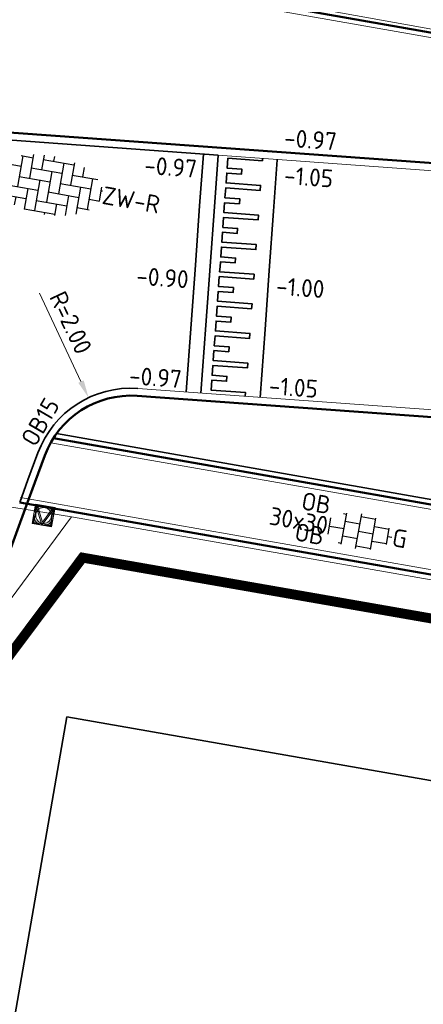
# Model space of a CAD drawing. Header units: metres. Extents: x 2514 to 227642, y 1683 to 852646.
# Tile 140 of 256: x 113768 to 113776, y 426362 to 426382. Entities that reach past the tile are written whole.
import ezdxf
from ezdxf.enums import TextEntityAlignment as Align
from ezdxf.lldxf.tags import DXFTag

# ---------------------------------------------------------------- set-up
doc = ezdxf.new("R2010")
doc.units = ezdxf.units.M
doc.linetypes.add('XX-CENTER', pattern=[8, 5, -1, 1, -1])
doc.layers.get('Defpoints').update_dxf_attribs({"color": 244, "lineweight": 35})
for name, color, linetype, lineweight in [('B-WE-KG-GRENS_PERCEEL-GV', 252, 'KG-PERCEEL', 18), ('B-WE-OG-BEBOUWING-GV', 4, 'Continuous', 35), ('N-WE-GR-BOOM-G', 94, 'Continuous', 35), ('N-WE-IE-MEUBILAIR_WEGMEUBILAIR_VERKEERSBORD-S', 7, 'Continuous', 9), ('N-WE-KG-WERKGRENS-G', 7, 'XX-CENTER', 35), ('N-WE-VH-DREMPEL_BESTRAAT-G', 1, 'Continuous', 35), ('N-WE-VH-KANTOPSLUITING-T18', 1, 'Continuous', 18), ('N-WE-VH-KANTOPSLUITING_ACHTERKANTBAND-G', 1, 'Continuous', 50), ('N-WE-VH-KANTOPSLUITING_OPSLUITBAND_100X200-G', 1, 'Continuous', 18), ('N-WE-VH-KANTOPSLUITING_OPSLUITBAND_150X250-G', 1, 'Continuous', 35), ('N-WE-VH-KANTOPSLUITING_TROTTOIRBAND_130 150-G', 2, 'Continuous', 13), ('N-WE-VH-M', 7, 'Continuous', 18), ('N-WE-VH-NAP-T18', 1, 'Continuous', 18), ('N-WE-VH-VERHARDING_BETONSTRAATSTEEN-S', 1, 'Continuous', 25), ('N-WE-VH-VERHARDING_TEGEL-S', 1, 'Continuous', 25)]:
    doc.layers.add(name, color=color, linetype=linetype, lineweight=lineweight)
doc.styles.add('ISO', font='NLCS-ISO.ttf')
doc.styles.add('NLCS-ISO', font='NLCS-ISO.ttf', dxfattribs={"height": 1.8})
doc.styles.add('NLCS-ISO-M200-T18', font='NLCS-ISO.ttf', dxfattribs={"height": 0.36})
doc.styles.get("Standard").update_dxf_attribs({"font": 'romans'})
tags = doc.linetypes.add('KG-PERCEEL', pattern='A,5.5,-2,["P",Standard,S=1.8,R=0,X=-0.5,Y=-0.9],-2,5.5,-2,[5,NLCS.SHX,S=0.75,R=0,X=0,Y=0],-2', length=19).pattern_tags.tags
tags[6] = DXFTag(74, 10)
doc.dimstyles.new('NLCS-M200-T18-PIJL_L2_H1', dxfattribs={"dimscale": 0.2, "dimtxt": 2.5, "dimasz": 1.8, "dimexe": 2, "dimexo": 2, "dimgap": 0.7, "dimtad": 1, "dimzin": 0, "dimdsep": 46, "dimtxsty": 'NLCS-ISO-M200-T18', "dimcen": 0, "dimdle": 2, "dimclrd": 256, "dimclre": 256, "dimclrt": 1, "dimadec": 1, "dimazin": 0, "dimtfac": 1, "dimtdec": 3, "dimtofl": 0, "dimtmove": 0, "dimatfit": 3, "dimfxl": 2, "dimfxlon": 1, "dimtfillclr": 256, "dimtolj": 1, "dimtzin": 0, "dimlwd": -1, "dimlwe": -1, "dimarcsym": 0})

# ---------------------------------------------------------------- blocks, each defined once
blk = doc.blocks.new('SVH-TEGEL_300X300_DUN_HALFST_KL-SO')
for p, q in [((-1.83708385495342, 1.5), (-1.499999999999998, 1.5)), ((-1.499999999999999, -1.600165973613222), (-1.499999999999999, 1.600165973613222)), ((1.110223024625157e-15, -1.78372119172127), (1.110223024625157e-15, 1.78372119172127)), ((2.220446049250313e-15, 1.5), (1.500000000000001, 1.5)), ((1.500000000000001, -1.600165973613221), (1.500000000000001, 1.600165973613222)), ((-3.08021532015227, 0.7500000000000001), (-2.999999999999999, 0.7500000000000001)), ((-2.999999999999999, -0.8349495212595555), (-2.999999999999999, 0.834949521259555)), ((-2.999999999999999, 0), (-1.499999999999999, 0)), ((-1.499999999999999, 0.7500000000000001), (1.110223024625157e-15, 0.7500000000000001)), ((0, 0), (1.500000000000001, 0)), ((1.500000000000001, 0.7500000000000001), (3, 0.7500000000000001)), ((3, -0.8349495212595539), (3, 0.8349495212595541)), ((3, 0), (3.39489953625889, 0)), ((-3.08021532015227, -0.7500000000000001), (-3, -0.7500000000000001)), ((-1.5, -0.7500000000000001), (0, -0.7500000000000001)), ((1.499999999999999, -0.7500000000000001), (3, -0.7500000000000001)), ((-1.837083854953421, -1.5), (-1.499999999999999, -1.5)), ((1.110223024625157e-15, -1.5), (1.500000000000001, -1.5))]:
    blk.add_line(p, q)
at = {"style": 'NLCS-ISO'}
blk.add_attdef('FORMAAT', text='', height=1.8, dxfattribs=at).set_placement((-3.18021532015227, -2.887924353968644e-16), align=Align.MIDDLE_RIGHT)
blk.add_attdef('KLEUR', text='', height=1.8, dxfattribs=at).set_placement((3.49489953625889, -6.891423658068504e-16), align=Align.MIDDLE_LEFT)
at = {"style": 'NLCS-ISO', "flags": 1}
blk.add_attdef('FUNCTIE', text='', height=1.8, dxfattribs=at).set_placement((0.1159930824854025, -3.584775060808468), align=Align.MIDDLE_CENTER)
blk = doc.blocks.new('N-SIE-WEG_VERKEERSBORD_ROND-SO')
h = blk.add_hatch(color=256)
h.dxf.hatch_style = 1
h.paths.add_polyline_path([(-1, 0, 1), (1, 0, 1)])
h.paths.add_polyline_path([(0.7957889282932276, 0, -1), (-0.7957889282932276, 0, -1)], flags=16)
h = blk.add_hatch(color=256)
h.dxf.hatch_style = 1
h.paths.add_polyline_path([(-0.7726747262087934, 0.8595052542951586), (-0.5111269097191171, 0.8595052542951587, -0.1349339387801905), (0, 1), (-1, 1), (-0.7999999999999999, 0.6, -0.03799421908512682), (-0.699995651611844, 0.7141471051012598)])
h = blk.add_hatch(color=256)
h.dxf.hatch_style = 1
h.paths.add_polyline_path([(-0.8595052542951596, 0.719010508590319), (-1, 1), (-1, 0, -0.1349339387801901), (-0.8595052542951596, 0.5111269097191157)])
h = blk.add_hatch(color=256)
h.dxf.hatch_style = 1
h.paths.add_polyline_path([(0.7726747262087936, 0.8595052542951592), (0.699995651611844, 0.71414710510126, -0.03799421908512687), (0.7999999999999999, 0.6), (1, 1), (0, 1, -0.1349339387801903), (0.5111269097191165, 0.8595052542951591)])
h = blk.add_hatch(color=256)
h.dxf.hatch_style = 1
h.paths.add_polyline_path([(0.8595052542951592, 0.5111269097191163, -0.1349339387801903), (1, 0), (1, 1), (0.8595052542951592, 0.7190105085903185)])
h = blk.add_hatch(color=256)
h.dxf.hatch_style = 1
h.paths.add_polyline_path([(0, -1, -0.1349339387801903), (-0.5111269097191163, -0.8595052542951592), (-0.8595052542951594, -0.8595052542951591), (-0.8595052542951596, -0.5111269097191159, -0.1349339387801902), (-1, 0), (-1, -0.9999999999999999)])
h = blk.add_hatch(color=256)
h.dxf.hatch_style = 1
h.paths.add_polyline_path([(-0.1056260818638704, -0.7887478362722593, 0.06666054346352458), (0.1056260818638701, -0.7887478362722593), (0.6943739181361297, 0.3887478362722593, 0.0503175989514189), (0.6027287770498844, 0.5196133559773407), (-3.885780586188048e-16, -0.6858441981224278), (-0.6027287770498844, 0.5196133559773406, 0.0503175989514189), (-0.6943739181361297, 0.3887478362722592)])
h = blk.add_hatch(color=256)
h.dxf.hatch_style = 1
h.paths.add_polyline_path([(0.8595052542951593, -0.8595052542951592), (0.5111269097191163, -0.8595052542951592, -0.1349339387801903), (0, -1), (1, -1), (1, 0, -0.1349339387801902), (0.8595052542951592, -0.5111269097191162)])
for points in [[(-1, -0.9999999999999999), (1, -1), (1, 1), (-1, 1)], [(-0.8595052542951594, -0.8595052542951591), (0.8595052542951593, -0.8595052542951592), (0.8595052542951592, 0.8595052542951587), (-0.8595052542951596, 0.8595052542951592)]]:
    blk.add_lwpolyline(points, close=True)
at = {"flags": 128}
for points in [[(-1, 1), (-1.83697019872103e-16, -1), (1, 1)], [(-0.7726747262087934, 0.8595052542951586), (-3.33066907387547e-16, -0.6858441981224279), (0.7726747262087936, 0.8595052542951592)]]:
    blk.add_lwpolyline(points, close=True, dxfattribs=at)
for radius in [1, 0.7957889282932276]:
    blk.add_circle((0, 0), radius)
at = {"lineweight": 30, "flags": 104}
blk.add_attdef('bordgegevens', text='', height=1.8, dxfattribs=at).set_placement((2.208614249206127, 3.210457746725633), align=Align.TOP_LEFT)
blk = doc.blocks.new('SVH-BSS_KEIFORMAAT_ELLEBOOG-SO')
at = {"ltscale": 0.1}
for p, q in [((-3.104154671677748, 2.485541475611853), (-1.871609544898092, 2.485541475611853)), ((-2.92160954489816, 2.48554147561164), (-2.92160954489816, -0.6644585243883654)), ((-1.871609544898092, 2.805519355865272), (-1.871609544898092, 0.3855414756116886)), ((-0.8216095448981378, 2.941359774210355), (-0.8216095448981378, 1.435541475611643)), ((-0.8216095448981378, 2.485541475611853), (2.32839045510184, 2.485541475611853)), ((0.2283904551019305, 2.970445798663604), (0.2283904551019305, 2.485541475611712)), ((1.278390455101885, 2.485541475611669), (1.278390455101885, -0.664458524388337)), ((2.32839045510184, 2.709488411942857), (2.32839045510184, 0.3855414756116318)), ((3.378390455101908, 2.384775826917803), (3.378390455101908, 1.4355414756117)), ((-4.954776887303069, 1.435541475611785), (-2.92160954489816, 1.435541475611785)), ((-3.971609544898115, 1.435541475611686), (-3.971609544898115, -1.71445852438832)), ((-1.871609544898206, 1.435541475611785), (1.278390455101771, 1.435541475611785)), ((0.2283904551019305, 1.435541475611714), (0.2283904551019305, -1.714458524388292)), ((2.328390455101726, 1.435541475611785), (4.954776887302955, 1.435541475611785)), ((4.428390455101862, 1.435541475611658), (4.428390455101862, -1.714458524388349)), ((-5.610382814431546, 0.3855414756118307), (-3.971609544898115, 0.3855414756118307)), ((-5.02160954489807, 0.3855414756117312), (-5.02160954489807, -1.36993364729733)), ((-2.92160954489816, 0.3855414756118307), (0.2283904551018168, 0.3855414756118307)), ((-0.8216095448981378, 0.385541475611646), (-0.8216095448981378, -2.76445852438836)), ((1.278390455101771, 0.3855414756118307), (4.428390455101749, 0.3855414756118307)), ((3.378390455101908, 0.3855414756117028), (3.378390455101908, -2.384775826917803)), ((5.47839045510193, 0.7434310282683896), (5.47839045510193, -0.6644585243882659)), ((5.478390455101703, 0.3855414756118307), (5.610382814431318, 0.3855414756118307)), ((-5.515026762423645, -0.6644585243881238), (-5.02160954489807, -0.6644585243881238)), ((-3.971609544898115, -0.6644585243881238), (-0.8216095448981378, -0.6644585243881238)), ((-1.871609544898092, -0.6644585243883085), (-1.871609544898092, -2.805519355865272)), ((0.2283904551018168, -0.6644585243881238), (3.378390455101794, -0.6644585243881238)), ((2.32839045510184, -0.6644585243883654), (2.32839045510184, -2.709488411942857)), ((4.428390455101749, -0.6644585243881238), (5.515026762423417, -0.6644585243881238)), ((-4.622465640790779, -1.714458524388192), (-1.871609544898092, -1.714458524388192)), ((-2.92160954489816, -1.714458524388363), (-2.92160954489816, -2.545893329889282)), ((-0.8216095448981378, -1.714458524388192), (2.32839045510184, -1.714458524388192)), ((1.278390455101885, -1.714458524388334), (1.278390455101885, -2.895995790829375)), ((3.378390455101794, -1.714458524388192), (4.622465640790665, -1.714458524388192)), ((-1.871609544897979, -2.764458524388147), (1.278390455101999, -2.764458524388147)), ((0.2283904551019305, -2.764458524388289), (0.2283904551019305, -2.970445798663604))]:
    blk.add_line(p, q, dxfattribs=at)
at = {"style": 'NLCS-ISO'}
blk.add_attdef('FORMAAT', text='', height=1.8, dxfattribs=at).set_placement((-5.710382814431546, -4.440892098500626e-15), align=Align.MIDDLE_RIGHT)
blk.add_attdef('KLEUR', text='', height=1.8, dxfattribs=at).set_placement((5.710382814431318, 0), align=Align.MIDDLE_LEFT)
at = {"style": 'NLCS-ISO', "flags": 1}
blk.add_attdef('FUNCTIE', text='', height=1.8, dxfattribs=at).set_placement((0.1159930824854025, -3.584775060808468), align=Align.MIDDLE_CENTER)
blk = doc.blocks.new('*D364')
at = {"layer": 'Defpoints', "color": 0, "transparency": 16777216}
for p in [(113769.3647146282, 426374.5976355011), (113770.2165567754, 426372.7881148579)]:
    blk.add_point(p, dxfattribs=at)
at = {"layer": 'N-WE-VH-M', "transparency": 16777216}
blk.add_line((113768.3714666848, 426376.7075365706), (113769.2113830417, 426374.9233492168), dxfattribs=at)
blk.add_solid([(113769.265668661, 426374.9489044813), (113769.1570974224, 426374.8977939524), (113769.3647146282, 426374.5976355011)], dxfattribs=at)
at = {"layer": 'N-WE-VH-M', "color": 1, "transparency": 16777216, "insert": (113769.0042823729, 426376.114594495), "char_height": 0.36, "attachment_point": 5, "rotation": 295.2089782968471, "style": 'NLCS-ISO-M200-T18'}
blk.add_mtext('\\A1;R=2.00', dxfattribs=at)

msp = doc.modelspace()

# ---------------------------------------------------------------- linework, layer by layer
at = {"layer": 'B-WE-KG-GRENS_PERCEEL-GV', "ltscale": 0.2}
for points in [[(113784.0360000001, 426403.8440000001), (113757.3300000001, 426408.4230000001), (113753.6750000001, 426386.1150000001), (113793.7470000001, 426378.9200000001), (113798.1450000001, 426404.9960000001)], [(113769.0170000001, 426372.1850000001), (113759.4760000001, 426373.7340000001), (113759.9260000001, 426372.5630000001), (113760.3800000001, 426371.5700000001), (113760.7100000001, 426370.6010000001), (113760.6680000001, 426369.3800000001), (113760.4580000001, 426367.9070000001)], [(113784.7950000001, 426353.2550000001), (113785.4890000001, 426357.3240000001), (113787.4260000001, 426368.9650000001), (113769.0170000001, 426372.1850000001), (113767.0290000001, 426369.5050000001), (113762.4740000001, 426357.0690000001)]]:
    msp.add_lwpolyline(points, dxfattribs=at)
at = {"layer": 'B-WE-OG-BEBOUWING-GV'}
msp.add_lwpolyline([(113786.7690000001, 426365.0190000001), (113768.9250000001, 426368.1400000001), (113766.8450000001, 426356.2440000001), (113774.7750000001, 426354.9410000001), (113775.2380000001, 426357.6730000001), (113774.1570000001, 426357.8560000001), (113774.7580000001, 426361.3990000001), (113785.7860000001, 426359.5280000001), (113785.8540000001, 426359.5160000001)], close=True, dxfattribs=at)
at = {"layer": 'N-WE-GR-BOOM-G', "ltscale": 0.2, "flags": 128}
msp.add_lwpolyline([(113768.7165378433, 426373.8709090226), (113787.3908019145, 426370.5826899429)], dxfattribs=at)
at = {"layer": 'N-WE-KG-WERKGRENS-G', "ltscale": 0.5, "const_width": 0.2, "flags": 128}
msp.add_lwpolyline([(113769.2433135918, 426371.3626228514), (113822.2165960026, 426362.1249651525), (113825.4333542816, 426357.4231640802), (113818.6387605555, 426318.6453384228), (113777.2584894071, 426325.4945590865), (113776.5684657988, 426321.3257104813), (113771.3560194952, 426322.1358081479), (113770.81281184, 426317.9953198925), (113789.4729923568, 426314.7592495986), (113787.6637104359, 426304.3501223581), (113786.1985428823, 426304.5778469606), (113784.1871529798, 426292.5626432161), (113782.241229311, 426292.8883980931), (113780.1453966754, 426281.17160305), (113758.7673172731, 426284.8719370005), (113758.2483481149, 426281.8736768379), (113739.2359885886, 426285.1645280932), (113737.6570732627, 426287.6010270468), (113767.6991890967, 426369.2982580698)], close=True, dxfattribs=at)
at = {"layer": 'N-WE-VH-DREMPEL_BESTRAAT-G'}
for points in [[(113771.3397859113, 426374.7120278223), (113771.4390642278, 426376.0832722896), (113771.5257176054, 426377.2801395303), (113771.6123709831, 426378.4770067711), (113771.6881955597, 426379.5243052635)], [(113771.6390027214, 426374.6903644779), (113771.7382810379, 426376.0616089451), (113771.8249344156, 426377.258476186), (113771.9115877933, 426378.4553434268), (113771.987325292, 426379.5014391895)], [(113772.8847144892, 426379.432840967), (113772.8814493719, 426379.3877427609), (113772.1832768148, 426379.4382905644), (113772.1688345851, 426379.238812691), (113772.4680513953, 426379.2171493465), (113772.4608302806, 426379.1174104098), (113772.1616134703, 426379.1390737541), (113772.1471712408, 426378.9395958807), (113772.8453437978, 426378.8890480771), (113772.8381226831, 426378.7893091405), (113772.1399501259, 426378.839856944), (113772.1255078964, 426378.6403790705), (113772.4247247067, 426378.6187157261), (113772.4175035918, 426378.5189767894), (113772.1182867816, 426378.5406401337), (113772.1110656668, 426378.440901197), (113772.1038445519, 426378.3411622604), (113772.8020171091, 426378.2906144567), (113772.7947959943, 426378.1908755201), (113772.0966234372, 426378.2414233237), (113772.0821812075, 426378.0419454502), (113772.3813980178, 426378.0202821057), (113772.3741769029, 426377.920543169), (113772.0749600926, 426377.9422065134), (113772.0605178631, 426377.7427286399), (113772.7586904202, 426377.6921808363), (113772.7514693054, 426377.5924418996), (113772.0532967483, 426377.6429897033), (113772.0388545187, 426377.4435118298), (113772.3380713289, 426377.4218484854), (113772.330850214, 426377.3221095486), (113772.0316334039, 426377.343772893), (113772.024412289, 426377.2440339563), (113772.0171911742, 426377.1442950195), (113772.7153637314, 426377.0937472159), (113772.7081426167, 426376.9940082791), (113772.0099700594, 426377.0445560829), (113771.9955278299, 426376.8450782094), (113772.29474464, 426376.8234148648), (113772.2875235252, 426376.7236759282), (113771.9883067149, 426376.7453392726), (113771.9738644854, 426376.5458613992), (113772.6720370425, 426376.4953135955), (113772.6648159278, 426376.3955746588), (113771.9666433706, 426376.4461224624), (113771.952201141, 426376.2466445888), (113772.2514179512, 426376.2249812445), (113772.2441968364, 426376.1252423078), (113771.9449800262, 426376.1469056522), (113771.9377589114, 426376.0471667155), (113771.9305377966, 426375.9474277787), (113772.6287103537, 426375.8968799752), (113772.621489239, 426375.7971410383), (113771.9233166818, 426375.847688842), (113771.9088744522, 426375.6482109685), (113772.2080912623, 426375.6265476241), (113772.2008701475, 426375.5268086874), (113771.9016533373, 426375.5484720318), (113771.8872111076, 426375.3489941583), (113772.5853836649, 426375.2984463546), (113772.5781625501, 426375.1987074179), (113771.8799899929, 426375.2492552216), (113771.8655477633, 426375.0497773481), (113772.1647645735, 426375.0281140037), (113772.1575434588, 426374.9283750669), (113771.8583266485, 426374.9500384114), (113771.843884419, 426374.750560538), (113772.542056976, 426374.7000127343), (113772.5366531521, 426374.6253744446)], [(113772.8358699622, 426374.6037111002), (113772.9351482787, 426375.9749555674), (113773.0218016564, 426377.1718228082), (113773.108455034, 426378.368690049), (113773.1838442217, 426379.4099748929)]]:
    msp.add_lwpolyline(points, dxfattribs=at)
at = {"layer": 'N-WE-VH-KANTOPSLUITING_ACHTERKANTBAND-G', "ltscale": 0.2}
for p, q in [((113768.6539467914, 426373.7784431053), (113787.3752265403, 426370.4942351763)), ((113767.9706307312, 426372.4769359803), (113823.7941987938, 426362.6840047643)), ((113738.9219157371, 426293.1674927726), (113768.1113883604, 426372.4250969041))]:
    msp.add_line(p, q, dxfattribs=at)
for points in [[(113672.5680855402, 426486.9839889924), (113695.699019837, 426482.9501383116), (113699.2421656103, 426477.9513611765), (113685.5992254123, 426397.8919818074), (113793.6151820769, 426378.9431243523), (113797.2611102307, 426399.6488691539)], [(113770.3501473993, 426374.6332851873), (113776.4099751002, 426374.1945527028), (113787.7768223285, 426372.200506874)]]:
    msp.add_lwpolyline(points, dxfattribs=at)
for points in [[(113777.2802525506, 426379.2697449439), (113757.5758961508, 426380.6966510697), (113752.5928803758, 426381.5708039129, -0.414213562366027), (113752.3492290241, 426381.9181279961), (113752.6429684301, 426383.5925583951), (113693.24992763, 426394.0116695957), (113692.956188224, 426392.3372391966, -0.4142135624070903), (113692.6088641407, 426392.0935878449), (113692.1087160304, 426392.18132706), (113672.7635651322, 426397.6047638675)], [(113770.3501473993, 426374.6332851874, 0.3342215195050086), (113768.4805460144, 426373.4274634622), (113768.279360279, 426372.8811877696), (113768.1113883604, 426372.4250969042)]]:
    msp.add_lwpolyline(points, format="xyb", dxfattribs=at)
at = {"layer": 'N-WE-VH-KANTOPSLUITING_OPSLUITBAND_100X200-G', "ltscale": 0.2}
for p, q in [((113768.5993337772, 426373.6864966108), (113787.4563809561, 426370.3784714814)), ((113767.9879095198, 426372.5754318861), (113823.8513405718, 426362.7755076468))]:
    msp.add_line(p, q, dxfattribs=at)
msp.add_lwpolyline([(113672.5507965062, 426486.8854948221), (113695.6412573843, 426482.8587023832), (113699.1366284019, 426477.9273273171), (113685.4839292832, 426397.8106807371), (113793.6963364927, 426378.8273606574), (113797.3595951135, 426399.6315276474)], dxfattribs=at)
at = {"layer": 'N-WE-VH-KANTOPSLUITING_OPSLUITBAND_150X250-G', "ltscale": 0.2, "flags": 128}
msp.add_lwpolyline([(113761.4150092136, 426380.2670322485), (113771.9874120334, 426379.5026372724)], dxfattribs=at)
msp.add_lwpolyline([(113770.3609790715, 426374.7828935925, 0.3342215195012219), (113768.3397883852, 426373.4793025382), (113768.1386026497, 426372.9330268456), (113767.9706307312, 426372.4769359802)], format="xyb", dxfattribs=at)
at = {"layer": 'N-WE-VH-KANTOPSLUITING_TROTTOIRBAND_130 150-G', "ltscale": 0.2}
for points in [[(113771.9874120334, 426379.5026372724), (113777.2694185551, 426379.1201367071)], [(113770.3609790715, 426374.7828935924), (113776.4283973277, 426374.3436115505), (113787.8027405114, 426372.3482507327)]]:
    msp.add_lwpolyline(points, dxfattribs=at)

# ---------------------------------------------------------------- block references
at = {"layer": 'N-WE-IE-MEUBILAIR_WEGMEUBILAIR_VERKEERSBORD-S', "ltscale": 0.2, "xscale": 0.2, "yscale": 0.2, "zscale": 0.2, "rotation": 350.0500476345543}
msp.add_blockref('N-SIE-WEG_VERKEERSBORD_ROND-SO', (113768.4546305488, 426372.2148681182), dxfattribs=at)
at = {"layer": 'N-WE-VH-VERHARDING_BETONSTRAATSTEEN-S', "extrusion": (0.014174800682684, -0.02020285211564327, 0.9996954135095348)}
ref = msp.add_blockref('SVH-BSS_KEIFORMAAT_ELLEBOOG-SO', (338024.1705500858, 283606.9121462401, -7001.423621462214), dxfattribs=dict(at, xscale=0.2000000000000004, yscale=0.2000000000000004, zscale=0.2000000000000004, rotation=314.9678780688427))
ref.add_attrib('FORMAAT', 'KF', dxfattribs={"layer": '0', "extrusion": (0.014174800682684, -0.02020285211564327, 0.9996954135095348), "height": 0.36, "rotation": 314.967878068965, "style": 'NLCS-ISO'}).set_placement((338023.3634328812, 283607.7201689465, -7001.42362146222), align=Align.MIDDLE_RIGHT)
ref.add_attrib('KLEUR', 'ZW-R', dxfattribs={"layer": '0', "extrusion": (0.014174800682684, -0.02020285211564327, 0.9996954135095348), "height": 0.36, "rotation": 314.967878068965, "style": 'NLCS-ISO'}).set_placement((338024.9776672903, 283606.1041235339, -7001.423621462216), align=Align.MIDDLE_LEFT)
at = {"layer": 'N-WE-VH-VERHARDING_TEGEL-S', "xscale": 0.2, "yscale": 0.2, "zscale": 0.2, "rotation": 350.013562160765}
msp.add_blockref('SVH-TEGEL_300X300_DUN_HALFST_KL-SO', (113774.8300355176, 426371.8971307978), dxfattribs=at).add_auto_attribs({'FORMAAT': '30x30', 'KLEUR': 'G'})

# ---------------------------------------------------------------- texts
at = {"layer": 'N-WE-VH-KANTOPSLUITING-T18', "style": 'NLCS-ISO-M200-T18'}
for s, rotation, p in [('OB15', 59.80920377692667, (113768.287420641, 426373.5792420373)), ('OB', 350.0500476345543, (113773.6511172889, 426372.3403575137)), ('OB', 350.0500476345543, (113773.5150275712, 426371.7132616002))]:
    msp.add_text(s, height=0.36, rotation=rotation, dxfattribs=at).set_placement(p)
at = {"layer": 'N-WE-VH-NAP-T18', "style": 'ISO'}
for s, p in [('-0.97', (113773.3112470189, 426379.6748214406)), ('-0.97', (113770.4818930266, 426379.1215740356)), ('-1.05', (113773.3109161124, 426378.9167523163)), ('-0.90', (113770.3198504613, 426376.8834219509)), ('-1.00', (113773.1488735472, 426376.6786002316)), ('-0.97', (113770.173902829, 426374.867575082)), ('-1.05', (113773.0029259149, 426374.6627533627))]:
    msp.add_text(s, height=0.36, rotation=355.8590017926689, dxfattribs=at).set_placement(p)

# ---------------------------------------------------------------- dimensions: what is measured, and where the dimension line sits
at = {"layer": 'N-WE-VH-M'}
dim = msp.add_radius_dim(center=(113770.2165567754, 426372.7881148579), mpoint=(113769.3647146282, 426374.5976355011), dimstyle='NLCS-M200-T18-PIJL_L2_H1', override={"dimpost": 'R=<>', "dimclrt": 1}, dxfattribs=at)
dim.commit()
dim.dimension.update_dxf_attribs({"geometry": '*D364', "text_midpoint": (113769.0042823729, 426376.114594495)})

doc.saveas('drawing.dxf')
